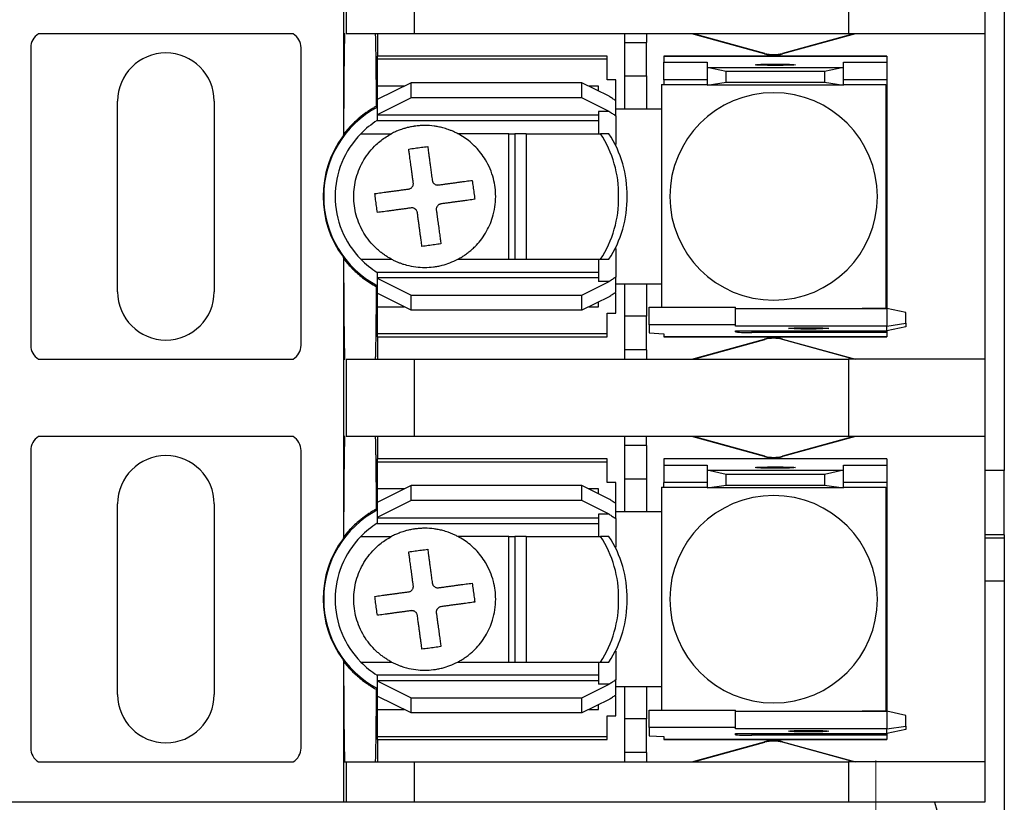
# Model space of a CAD drawing. Header units: millimetres. Extents: x 13 to 546, y 13 to 419.
# Tile 6 of 16: x 136 to 182, y 292 to 329. Entities that reach past the tile are written whole.
import ezdxf

# ---------------------------------------------------------------- set-up
doc = ezdxf.new("R2010")
doc.units = ezdxf.units.MM
doc.header["$LTSCALE"] = 2
doc.linetypes.add('SLD-Center', pattern=[19.05, 15.24, -1.27, 1.27, -1.27])

msp = doc.modelspace()

# ---------------------------------------------------------------- linework, layer by layer
for p, q in [((182.075, 333.042), (182.075, 307.542)), ((151.33, 331.463), (151.33, 327.861)), ((151.468, 331.463), (151.468, 327.861)), ((154.643, 327.861), (154.643, 331.463)), ((174.825, 331.463), (174.825, 327.861)), ((181.175, 331.463), (181.175, 327.861)), ((149, 327.861), (137.149, 327.861)), ((151.406, 327.861), (151.33, 327.861)), ((151.33, 327.861), (151.33, 323.124)), ((154.643, 327.861), (151.468, 327.861)), ((152.917, 327.861), (152.917, 326.82)), ((174.825, 327.861), (154.643, 327.861)), ((164.411, 327.861), (164.411, 327.45)), ((165.427, 327.861), (165.427, 327.45)), ((170.927, 326.927), (167.535, 327.861)), ((170.933, 326.948), (167.618, 327.861)), ((175.071, 327.861), (171.757, 326.948)), ((175.155, 327.861), (171.763, 326.927)), ((181.175, 327.861), (174.825, 327.861)), ((181.175, 327.861), (181.175, 312.723)), ((136.788, 327.213), (136.788, 313.37)), ((149.361, 313.37), (149.361, 327.213)), ((164.411, 327.45), (165.427, 327.45)), ((164.411, 327.45), (164.411, 325.897)), ((165.427, 325.897), (165.427, 327.45)), ((163.598, 326.82), (152.904, 326.82)), ((152.904, 326.82), (152.904, 326.688)), ((152.904, 326.688), (163.598, 326.688)), ((152.904, 326.688), (152.904, 325.423)), ((163.598, 326.688), (163.598, 326.82)), ((163.598, 325.717), (163.598, 326.688)), ((176.603, 326.82), (166.239, 326.82)), ((166.239, 326.82), (166.239, 326.819)), ((166.239, 326.819), (166.239, 326.536)), ((166.239, 326.819), (176.603, 326.819)), ((170.927, 326.927), (170.933, 326.948)), ((171.757, 326.948), (171.763, 326.927)), ((176.603, 326.819), (176.603, 326.536)), ((166.239, 326.536), (168.246, 326.536)), ((166.239, 325.724), (166.239, 326.536)), ((168.246, 326.536), (168.246, 326.291)), ((168.246, 326.291), (168.246, 325.478)), ((169.135, 326.103), (168.246, 326.291)), ((168.246, 326.291), (174.596, 326.291)), ((169.135, 325.604), (169.135, 326.103)), ((173.707, 326.103), (169.135, 326.103)), ((174.596, 326.291), (173.707, 326.103)), ((173.707, 326.103), (173.707, 325.604)), ((174.596, 326.291), (174.596, 326.536)), ((174.596, 326.536), (176.603, 326.536)), ((174.596, 325.478), (174.596, 326.291)), ((176.603, 326.536), (176.603, 325.724)), ((164.004, 325.717), (163.598, 325.717)), ((164.004, 324.746), (164.004, 325.717)), ((164.411, 325.897), (165.427, 325.897)), ((164.411, 325.897), (164.411, 324.356)), ((165.427, 325.897), (165.427, 324.356)), ((168.246, 325.724), (166.239, 325.724)), ((166.239, 325.724), (166.239, 325.501)), ((176.603, 325.724), (174.596, 325.724)), ((176.603, 325.724), (176.603, 324.864)), ((154.479, 325.585), (152.904, 324.798)), ((154.154, 325.423), (152.904, 325.423)), ((152.904, 325.423), (152.904, 324.798)), ((154.479, 324.881), (154.479, 325.585)), ((162.429, 325.585), (154.479, 325.585)), ((162.429, 324.881), (162.429, 325.585)), ((163.689, 324.955), (162.429, 325.585)), ((163.191, 325.423), (162.754, 325.423)), ((163.191, 325.204), (163.191, 325.423)), ((166.126, 325.501), (166.126, 324.293)), ((166.126, 325.501), (168.246, 325.501)), ((168.246, 325.478), (169.135, 325.604)), ((174.596, 325.478), (168.246, 325.478)), ((169.135, 325.604), (173.707, 325.604)), ((173.707, 325.604), (174.596, 325.478)), ((174.596, 325.501), (176.563, 325.501)), ((176.563, 325.501), (176.563, 315.083)), ((140.827, 315.86), (140.827, 324.724)), ((145.322, 324.724), (145.322, 315.86)), ((154.479, 324.881), (152.904, 324.094)), ((152.904, 324.798), (152.904, 324.094)), ((162.429, 324.881), (154.479, 324.881)), ((163.689, 324.251), (162.429, 324.881)), ((164.004, 324.049), (164.004, 324.746)), ((176.603, 324.864), (176.563, 324.864)), ((176.603, 324.864), (176.603, 315.72)), ((164.411, 324.356), (164.004, 324.356)), ((165.427, 324.356), (164.411, 324.356)), ((166.126, 324.356), (165.427, 324.356)), ((152.904, 324.094), (152.904, 324.068)), ((163.191, 324.068), (152.904, 324.068)), ((152.904, 324.068), (152.904, 323.823)), ((152.904, 323.823), (163.191, 323.823)), ((163.689, 324.251), (163.191, 324.251)), ((163.191, 324.251), (163.191, 323.213)), ((164.004, 324.049), (164.004, 322.71)), ((166.125, 324.242), (166.125, 316.342)), ((151.33, 323.124), (151.355, 323.199)), ((152.144, 323.213), (153.574, 323.213)), ((159.026, 323.213), (156.654, 323.213)), ((159.026, 317.371), (159.026, 323.213)), ((159.026, 323.213), (159.305, 323.213)), ((159.305, 323.213), (159.305, 317.371)), ((159.841, 323.213), (159.305, 323.213)), ((159.841, 323.213), (163.29, 323.213)), ((159.841, 323.213), (159.841, 317.371)), ((163.685, 323.213), (163.29, 323.213)), ((164.004, 317.874), (164.004, 316.535)), ((151.33, 317.46), (151.33, 312.723)), ((151.355, 317.385), (151.33, 317.46)), ((152.144, 317.371), (153.574, 317.371)), ((156.654, 317.371), (159.026, 317.371)), ((159.026, 317.371), (159.305, 317.371)), ((159.305, 317.371), (159.841, 317.371)), ((159.841, 317.371), (163.29, 317.371)), ((163.191, 317.371), (163.191, 316.333)), ((163.29, 317.371), (163.685, 317.371)), ((163.191, 316.761), (152.904, 316.761)), ((152.904, 316.761), (152.904, 316.516)), ((152.904, 316.516), (152.904, 316.49)), ((152.904, 316.516), (163.191, 316.516)), ((152.904, 316.49), (154.479, 315.703)), ((152.904, 316.49), (152.904, 315.786)), ((164.004, 315.837), (164.004, 316.535)), ((162.429, 315.703), (163.689, 316.333)), ((163.689, 316.333), (163.191, 316.333)), ((164.004, 316.228), (164.411, 316.228)), ((164.411, 316.228), (165.427, 316.228)), ((164.411, 316.228), (164.411, 314.72)), ((165.427, 316.228), (165.427, 314.72)), ((165.427, 316.228), (166.126, 316.228)), ((166.126, 316.29), (166.126, 315.137)), ((154.479, 314.999), (152.904, 315.786)), ((152.904, 315.786), (152.904, 315.161)), ((154.479, 315.703), (162.429, 315.703)), ((154.479, 314.999), (154.479, 315.703)), ((162.429, 314.999), (162.429, 315.703)), ((163.689, 315.629), (162.429, 314.999)), ((164.004, 314.867), (164.004, 315.81)), ((176.563, 315.72), (176.603, 315.72)), ((176.603, 315.72), (176.603, 315.077)), ((152.904, 315.161), (154.154, 315.161)), ((152.904, 315.161), (152.904, 313.896)), ((162.754, 315.161), (163.191, 315.161)), ((163.191, 315.161), (163.191, 315.38)), ((165.554, 315.137), (169.567, 315.137)), ((165.554, 314.324), (165.554, 315.137)), ((169.567, 314.324), (169.567, 315.137)), ((162.429, 314.999), (154.479, 314.999)), ((163.598, 314.867), (164.004, 314.867)), ((163.598, 313.896), (163.598, 314.867)), ((165.427, 314.72), (164.411, 314.72)), ((164.411, 314.72), (164.411, 313.154)), ((165.427, 313.154), (165.427, 314.72)), ((169.567, 315.077), (176.603, 315.077)), ((176.563, 315.083), (175.46, 315.083)), ((176.603, 315.077), (176.603, 314.264)), ((177.492, 314.889), (176.603, 315.077)), ((177.492, 314.39), (177.492, 314.889)), ((169.567, 314.324), (165.554, 314.324)), ((165.554, 314.324), (165.554, 313.943)), ((169.567, 314.264), (169.567, 314.324)), ((176.603, 314.264), (169.567, 314.264)), ((176.603, 314.264), (177.492, 314.39)), ((176.603, 314.043), (176.603, 314.264)), ((177.492, 314.231), (176.603, 314.043)), ((177.492, 314.39), (177.492, 314.231)), ((163.598, 313.896), (152.904, 313.896)), ((152.904, 313.896), (152.904, 313.764)), ((152.904, 313.764), (163.598, 313.764)), ((152.917, 313.764), (152.917, 312.723)), ((163.598, 313.764), (163.598, 313.896)), ((165.554, 313.943), (166.239, 313.902)), ((166.239, 313.902), (166.239, 313.765)), ((176.603, 313.765), (166.239, 313.765)), ((166.239, 313.765), (166.239, 313.764)), ((166.239, 313.764), (176.603, 313.764)), ((169.567, 314.043), (176.603, 314.043)), ((169.567, 313.99), (169.567, 314.043)), ((170.329, 314.043), (170.329, 313.963)), ((176.603, 313.963), (170.329, 313.963)), ((176.603, 314.043), (176.603, 313.963)), ((176.603, 313.963), (176.603, 313.765)), ((176.603, 313.764), (176.603, 313.765)), ((167.535, 312.723), (170.927, 313.657)), ((167.618, 312.723), (170.933, 313.635)), ((170.933, 313.635), (170.927, 313.657)), ((171.763, 313.657), (171.757, 313.635)), ((175.071, 312.723), (171.757, 313.635)), ((171.763, 313.657), (175.155, 312.723)), ((165.427, 313.154), (164.411, 313.154)), ((164.411, 313.154), (164.411, 312.723)), ((165.427, 313.154), (165.427, 312.723)), ((137.149, 312.723), (149, 312.723)), ((151.33, 312.723), (151.33, 309.121)), ((151.33, 312.723), (151.406, 312.723)), ((151.468, 312.723), (151.468, 309.121)), ((151.468, 312.723), (154.643, 312.723)), ((154.643, 309.121), (154.643, 312.723)), ((154.643, 312.723), (174.825, 312.723)), ((174.825, 312.723), (174.825, 309.121)), ((181.175, 312.723), (174.825, 312.723)), ((181.175, 312.723), (181.175, 309.121)), ((149, 309.121), (137.149, 309.121)), ((151.406, 309.121), (151.33, 309.121)), ((151.33, 309.121), (151.33, 304.384)), ((154.643, 309.121), (151.468, 309.121)), ((152.917, 309.121), (152.917, 308.08)), ((174.825, 309.121), (154.643, 309.121)), ((164.411, 309.121), (164.411, 308.71)), ((165.427, 308.71), (164.411, 308.71)), ((164.411, 308.71), (164.411, 307.157)), ((165.427, 308.71), (165.427, 309.121)), ((165.427, 308.71), (165.427, 307.157)), ((170.927, 308.187), (167.535, 309.121)), ((170.933, 308.208), (167.618, 309.121)), ((175.071, 309.121), (171.757, 308.208)), ((175.155, 309.121), (171.763, 308.187)), ((181.175, 309.121), (174.825, 309.121)), ((181.175, 309.121), (181.175, 293.983)), ((136.788, 308.473), (136.788, 294.63)), ((149.361, 294.63), (149.361, 308.473)), ((163.598, 308.08), (152.904, 308.08)), ((152.904, 308.08), (152.904, 307.948)), ((152.904, 307.948), (163.598, 307.948)), ((152.904, 307.948), (152.904, 306.683)), ((163.598, 307.948), (163.598, 308.08)), ((163.598, 306.977), (163.598, 307.948)), ((176.603, 308.08), (166.239, 308.08)), ((166.239, 308.08), (166.239, 308.079)), ((166.239, 308.079), (166.239, 307.796)), ((176.603, 308.079), (166.239, 308.079)), ((166.239, 307.796), (168.246, 307.796)), ((166.239, 307.796), (166.239, 306.984)), ((168.246, 307.796), (168.246, 307.551)), ((170.927, 308.187), (170.933, 308.208)), ((171.757, 308.208), (171.763, 308.187)), ((174.596, 307.551), (174.596, 307.796)), ((174.596, 307.796), (176.603, 307.796)), ((176.603, 308.079), (176.603, 308.08)), ((176.603, 308.079), (176.603, 307.796)), ((176.603, 307.796), (176.603, 306.984)), ((168.246, 307.551), (168.246, 306.738)), ((169.135, 307.363), (168.246, 307.551)), ((168.246, 307.551), (174.596, 307.551)), ((169.135, 306.864), (169.135, 307.363)), ((173.707, 307.363), (169.135, 307.363)), ((174.596, 307.551), (173.707, 307.363)), ((173.707, 307.363), (173.707, 306.864)), ((174.596, 306.738), (174.596, 307.551)), ((182.075, 307.542), (181.175, 307.542)), ((182.075, 304.542), (182.075, 307.542)), ((164.004, 306.977), (163.598, 306.977)), ((164.004, 306.006), (164.004, 306.977)), ((164.411, 307.157), (165.427, 307.157)), ((164.411, 307.157), (164.411, 305.616)), ((165.427, 307.157), (165.427, 305.616)), ((168.246, 306.984), (166.239, 306.984)), ((166.239, 306.761), (166.239, 306.984)), ((168.246, 306.738), (169.135, 306.864)), ((169.135, 306.864), (173.707, 306.864)), ((173.707, 306.864), (174.596, 306.738)), ((176.603, 306.984), (174.596, 306.984)), ((176.603, 306.984), (176.603, 306.124)), ((154.479, 306.845), (152.904, 306.058)), ((154.154, 306.683), (152.904, 306.683)), ((152.904, 306.683), (152.904, 306.058)), ((154.479, 306.141), (154.479, 306.845)), ((162.429, 306.845), (154.479, 306.845)), ((162.429, 306.141), (162.429, 306.845)), ((163.689, 306.215), (162.429, 306.845)), ((163.191, 306.683), (162.754, 306.683)), ((163.191, 306.464), (163.191, 306.683)), ((166.126, 306.761), (168.246, 306.761)), ((166.126, 306.761), (166.126, 305.553)), ((174.596, 306.738), (168.246, 306.738)), ((174.596, 306.761), (176.563, 306.761)), ((176.563, 306.761), (176.563, 296.343)), ((140.827, 297.12), (140.827, 305.984)), ((145.322, 305.984), (145.322, 297.12)), ((154.479, 306.141), (152.904, 305.354)), ((152.904, 306.058), (152.904, 305.354)), ((162.429, 306.141), (154.479, 306.141)), ((163.689, 305.511), (162.429, 306.141)), ((164.004, 305.309), (164.004, 306.006)), ((176.603, 306.124), (176.563, 306.124)), ((176.603, 306.124), (176.603, 296.98)), ((163.689, 305.511), (163.191, 305.511)), ((163.191, 305.511), (163.191, 304.473)), ((164.411, 305.616), (164.004, 305.616)), ((165.427, 305.616), (164.411, 305.616)), ((166.126, 305.616), (165.427, 305.616)), ((166.125, 305.502), (166.125, 297.602)), ((152.904, 305.354), (152.904, 305.328)), ((163.191, 305.328), (152.904, 305.328)), ((152.904, 305.328), (152.904, 305.083)), ((152.904, 305.083), (163.191, 305.083)), ((164.004, 305.309), (164.004, 303.97)), ((151.33, 304.384), (151.355, 304.459)), ((152.144, 304.473), (153.574, 304.473)), ((159.026, 304.473), (156.654, 304.473)), ((159.026, 298.631), (159.026, 304.473)), ((159.026, 304.473), (159.305, 304.473)), ((159.305, 304.473), (159.305, 298.631)), ((159.841, 304.473), (159.305, 304.473)), ((159.841, 304.473), (163.29, 304.473)), ((159.841, 304.473), (159.841, 298.631)), ((163.685, 304.473), (163.29, 304.473)), ((182.075, 304.542), (181.175, 304.542)), ((182.075, 304.392), (181.175, 304.392)), ((182.075, 304.542), (182.075, 304.392)), ((182.075, 304.392), (182.075, 302.392)), ((182.075, 302.392), (181.175, 302.392)), ((182.075, 302.392), (182.075, 280.792)), ((164.004, 299.134), (164.004, 297.795)), ((151.33, 298.72), (151.33, 293.983)), ((151.355, 298.645), (151.33, 298.72)), ((152.144, 298.631), (153.574, 298.631)), ((156.654, 298.631), (159.026, 298.631)), ((159.026, 298.631), (159.305, 298.631)), ((159.305, 298.631), (159.841, 298.631)), ((159.841, 298.631), (163.29, 298.631)), ((163.191, 298.631), (163.191, 297.593)), ((163.29, 298.631), (163.685, 298.631)), ((163.191, 298.021), (152.904, 298.021)), ((152.904, 298.021), (152.904, 297.776)), ((152.904, 297.776), (152.904, 297.75)), ((152.904, 297.776), (163.191, 297.776)), ((152.904, 297.75), (154.479, 296.963)), ((152.904, 297.75), (152.904, 297.046)), ((164.004, 297.097), (164.004, 297.795)), ((162.429, 296.963), (163.689, 297.593)), ((163.689, 297.593), (163.191, 297.593)), ((164.004, 297.488), (164.411, 297.488)), ((164.411, 297.488), (165.427, 297.488)), ((164.411, 297.488), (164.411, 295.98)), ((165.427, 297.488), (165.427, 295.98)), ((165.427, 297.488), (166.126, 297.488)), ((166.126, 297.55), (166.126, 296.397)), ((154.479, 296.259), (152.904, 297.046)), ((152.904, 297.046), (152.904, 296.421)), ((154.479, 296.963), (162.429, 296.963)), ((154.479, 296.259), (154.479, 296.963)), ((162.429, 296.259), (162.429, 296.963)), ((163.689, 296.889), (162.429, 296.259)), ((164.004, 296.127), (164.004, 297.07)), ((176.563, 296.98), (176.603, 296.98)), ((176.603, 296.98), (176.603, 296.337)), ((152.904, 296.421), (154.154, 296.421)), ((152.904, 296.421), (152.904, 295.156)), ((162.754, 296.421), (163.191, 296.421)), ((163.191, 296.421), (163.191, 296.64)), ((165.554, 296.397), (169.567, 296.397)), ((165.554, 295.584), (165.554, 296.397)), ((169.567, 295.584), (169.567, 296.397)), ((169.567, 296.337), (176.603, 296.337)), ((176.563, 296.343), (175.46, 296.343)), ((176.603, 296.337), (176.603, 295.524)), ((177.492, 296.149), (176.603, 296.337)), ((162.429, 296.259), (154.479, 296.259)), ((163.598, 296.127), (164.004, 296.127)), ((163.598, 295.156), (163.598, 296.127)), ((165.427, 295.98), (164.411, 295.98)), ((164.411, 295.98), (164.411, 294.414)), ((165.427, 294.414), (165.427, 295.98)), ((177.492, 295.65), (177.492, 296.149)), ((169.567, 295.584), (165.554, 295.584)), ((165.554, 295.584), (165.554, 295.203)), ((169.567, 295.524), (169.567, 295.584)), ((176.603, 295.524), (169.567, 295.524)), ((176.603, 295.524), (177.492, 295.65)), ((176.603, 295.303), (176.603, 295.524)), ((177.492, 295.491), (176.603, 295.303)), ((177.492, 295.65), (177.492, 295.491)), ((163.598, 295.156), (152.904, 295.156)), ((152.904, 295.156), (152.904, 295.024)), ((152.904, 295.024), (163.598, 295.024)), ((152.917, 295.024), (152.917, 293.983)), ((163.598, 295.024), (163.598, 295.156)), ((165.554, 295.203), (166.239, 295.162)), ((166.239, 295.162), (166.239, 295.025)), ((176.603, 295.025), (166.239, 295.025)), ((166.239, 295.025), (166.239, 295.024)), ((166.239, 295.024), (176.603, 295.024)), ((169.567, 295.303), (176.603, 295.303)), ((169.567, 295.25), (169.567, 295.303)), ((170.329, 295.303), (170.329, 295.223)), ((176.603, 295.223), (170.329, 295.223)), ((176.603, 295.303), (176.603, 295.223)), ((176.603, 295.223), (176.603, 295.025)), ((176.603, 295.024), (176.603, 295.025)), ((167.535, 293.983), (170.927, 294.917)), ((167.618, 293.983), (170.933, 294.895)), ((170.933, 294.895), (170.927, 294.917)), ((171.763, 294.917), (171.757, 294.895)), ((175.071, 293.983), (171.757, 294.895)), ((171.763, 294.917), (175.155, 293.983)), ((165.427, 294.414), (164.411, 294.414)), ((164.411, 294.414), (164.411, 293.983)), ((165.427, 294.414), (165.427, 293.983)), ((137.149, 293.983), (149, 293.983)), ((151.33, 293.983), (151.33, 292.103)), ((151.33, 293.983), (151.406, 293.983)), ((151.406, 293.983), (151.468, 293.983)), ((151.468, 293.983), (151.468, 292.103)), ((151.468, 293.983), (154.643, 293.983)), ((154.643, 292.103), (154.643, 293.983)), ((154.643, 293.983), (174.825, 293.983)), ((174.825, 293.983), (174.825, 292.103)), ((181.175, 293.983), (174.825, 293.983)), ((181.175, 293.983), (181.175, 292.103)), ((151.33, 292.103), (134.82, 292.103)), ((151.468, 292.103), (151.33, 292.103)), ((154.643, 292.103), (151.468, 292.103)), ((174.825, 292.103), (154.643, 292.103)), ((181.175, 292.103), (174.825, 292.103))]:
    msp.add_line(p, q)
at = {"color": 7, "linetype": 'SLD-Center', "lineweight": 18}
msp.add_line((176.095, 294.042), (176.095, 283.042), dxfattribs=at)
at = {"flags": 128}
for points in [[(171.421, 326.384), (171.061, 326.387), (170.756, 326.394), (170.553, 326.405), (170.481, 326.417), (170.553, 326.43), (170.756, 326.44), (171.061, 326.448), (171.421, 326.45)], [(171.421, 326.45), (171.781, 326.448), (172.086, 326.44), (172.289, 326.43), (172.361, 326.417), (172.289, 326.405), (172.086, 326.394), (171.781, 326.387), (171.421, 326.384)], [(172.97, 314.121), (172.611, 314.123), (172.306, 314.13), (172.102, 314.141), (172.031, 314.154), (172.102, 314.166), (172.306, 314.177), (172.611, 314.184), (172.97, 314.186)], [(172.97, 314.186), (173.33, 314.184), (173.635, 314.177), (173.839, 314.166), (173.91, 314.154), (173.839, 314.141), (173.635, 314.13), (173.33, 314.123), (172.97, 314.121)], [(171.421, 307.644), (171.061, 307.647), (170.756, 307.654), (170.553, 307.665), (170.481, 307.677), (170.553, 307.69), (170.756, 307.7), (171.061, 307.708), (171.421, 307.71)], [(171.421, 307.71), (171.781, 307.708), (172.086, 307.7), (172.289, 307.69), (172.361, 307.677), (172.289, 307.665), (172.086, 307.654), (171.781, 307.647), (171.421, 307.644)], [(172.97, 295.381), (172.611, 295.383), (172.306, 295.39), (172.102, 295.401), (172.031, 295.414), (172.102, 295.426), (172.306, 295.437), (172.611, 295.444), (172.97, 295.446)], [(172.97, 295.446), (173.33, 295.444), (173.635, 295.437), (173.839, 295.426), (173.91, 295.414), (173.839, 295.401), (173.635, 295.39), (173.33, 295.383), (172.97, 295.381)], [(178.831, 292.103), (178.931, 291.745), (178.995, 291.142)]]:
    msp.add_lwpolyline(points, dxfattribs=at)
for centre, radius, start, end in [((137.55, 327.213), 0.762, 121.7883, 180), ((148.599, 327.213), 0.762, 0, 58.2117), ((143.075, 324.724), 2.248, 0, 180), ((171.345, 328.445), 1.575, 254.6031, 285.3969), ((171.345, 328.445), 1.553, 254.6031, 285.3969), ((171.345, 320.292), 4.826, 90, 270), ((171.345, 320.292), 4.826, 270, 90), ((155.114, 320.292), 4.699, 117.8765, 242.1235), ((167.395, 324.242), 1.27, 177.6607, 180), ((155.114, 320.292), 4.166, 122.0384, 135.4751), ((155.114, 320.292), 4.727, 143.1955, 216.8045), ((155.114, 320.292), 4.166, 135.4751, 180), ((158.969, 320.379), 5.167, 359.0311, 33.2566), ((159.364, 320.379), 5.167, 359.0311, 33.2566), ((155.114, 320.292), 4.166, 180, 224.5249), ((158.969, 320.205), 5.167, 326.7434, 0.9689), ((159.364, 320.205), 5.167, 326.7434, 0.9689), ((155.114, 320.292), 4.166, 224.5249, 237.9616), ((167.395, 316.342), 1.27, 180, 182.3393), ((143.075, 315.86), 2.248, 180, 0), ((175.294, 316.342), 1.27, 274.8288, 277.4765), ((170.139, 319.442), 5.482, 264.0133, 271.9891), ((137.55, 313.37), 0.762, 180, 238.2117), ((148.599, 313.37), 0.762, 301.7883, 0), ((171.345, 312.139), 1.575, 90, 105.3969), ((171.345, 312.139), 1.553, 90, 105.3969), ((171.345, 312.139), 1.575, 74.6031, 90), ((171.345, 312.139), 1.553, 74.6031, 90), ((137.55, 308.473), 0.762, 121.7883, 180), ((148.599, 308.473), 0.762, 0, 58.2117), ((143.075, 305.984), 2.248, 0, 180), ((171.345, 309.705), 1.575, 254.6031, 285.3969), ((171.345, 309.705), 1.553, 254.6031, 285.3969), ((171.345, 301.552), 4.826, 90, 270), ((171.345, 301.552), 4.826, 270, 90), ((155.114, 301.552), 4.699, 117.8765, 242.1235), ((167.395, 305.502), 1.27, 177.6607, 180), ((155.114, 301.552), 4.166, 122.0384, 135.4751), ((155.114, 301.552), 4.727, 143.1955, 216.8045), ((155.114, 301.552), 4.166, 135.4751, 180), ((158.969, 301.639), 5.167, 359.0311, 33.2566), ((159.364, 301.639), 5.167, 359.0311, 33.2566), ((155.114, 301.552), 4.166, 180, 224.5249), ((158.969, 301.465), 5.167, 326.7434, 0.9689), ((159.364, 301.465), 5.167, 326.7434, 0.9689), ((155.114, 301.552), 4.166, 224.5249, 237.9616), ((167.395, 297.602), 1.27, 180, 182.3393), ((143.075, 297.12), 2.248, 180, 0), ((175.294, 297.602), 1.27, 274.8288, 277.4765), ((170.139, 300.702), 5.482, 264.0133, 271.9891), ((171.345, 293.399), 1.575, 90, 105.3969), ((171.345, 293.399), 1.553, 90, 105.3969), ((171.345, 293.399), 1.575, 74.6031, 90), ((171.345, 293.399), 1.553, 74.6031, 90), ((137.55, 294.63), 0.762, 180, 238.2117), ((148.599, 294.63), 0.762, 301.7883, 0)]:
    msp.add_arc(centre, radius, start, end)
for points, knots in [([(151.355, 323.199), (151.355, 323.283), (151.356, 323.449), (151.357, 323.693), (151.358, 323.933), (151.359, 324.167), (151.36, 324.397), (151.362, 324.623), (151.364, 325.036), (151.368, 325.608), (151.375, 326.275), (151.382, 326.847), (151.388, 327.234), (151.393, 327.486), (151.397, 327.643), (151.402, 327.772), (151.404, 327.831), (151.406, 327.861)], [0, 0, 0, 0, 0.0349468, 0.0697671, 0.104504, 0.1392004, 0.1738997, 0.2086451, 0.2434798, 0.3700635, 0.4960623, 0.6235933, 0.7506562, 0.8141554, 0.8780999, 0.9395213, 1, 1, 1, 1]), ([(152.813, 327.861), (152.814, 327.843), (152.816, 327.809), (152.818, 327.746), (152.82, 327.676), (152.822, 327.597), (152.824, 327.511), (152.826, 327.418), (152.828, 327.319), (152.83, 327.214), (152.832, 327.104), (152.834, 326.99), (152.836, 326.871), (152.838, 326.748), (152.839, 326.623), (152.841, 326.494), (152.842, 326.363), (152.844, 326.23), (152.845, 326.096), (152.847, 325.96), (152.848, 325.824), (152.849, 325.687), (152.85, 325.55), (152.852, 325.413), (152.853, 325.276), (152.854, 325.141), (152.855, 325.006), (152.856, 324.873), (152.856, 324.741), (152.857, 324.611), (152.858, 324.524), (152.858, 324.481)], [0, 0, 0, 0, 0.044579, 0.0884368, 0.1315735, 0.1739891, 0.2156836, 0.2566568, 0.296909, 0.33644, 0.3752498, 0.4133385, 0.450706, 0.4873524, 0.5232776, 0.5584816, 0.5929644, 0.6267261, 0.6597666, 0.6920859, 0.723684, 0.754561, 0.7847168, 0.8141513, 0.8428647, 0.8708569, 0.8981279, 0.9246778, 0.9505064, 0.9756138, 1, 1, 1, 1]), ([(164.004, 324.746), (163.952, 324.78), (163.846, 324.848), (163.742, 324.92), (163.689, 324.955)], [0, 0, 0, 0, 0.500669, 1, 1, 1, 1]), ([(152.858, 324.481), (152.8, 324.449), (152.683, 324.384), (152.514, 324.277), (152.348, 324.163), (152.186, 324.041), (151.997, 323.885), (151.786, 323.692), (151.56, 323.456), (151.424, 323.285), (151.355, 323.199)], [0, 0, 0, 0, 0.099539, 0.199808, 0.300969, 0.403179, 0.506593, 0.670843, 0.835112, 1, 1, 1, 1]), ([(163.689, 324.251), (163.742, 324.217), (163.846, 324.148), (163.952, 324.082), (164.004, 324.049)], [0, 0, 0, 0, 0.499491, 1, 1, 1, 1]), ([(156.654, 323.213), (156.602, 323.239), (156.502, 323.29), (156.353, 323.354), (156.213, 323.407), (156.084, 323.449), (155.928, 323.494), (155.753, 323.534), (155.472, 323.58), (155.193, 323.599), (154.944, 323.591), (154.809, 323.58), (154.724, 323.571), (154.657, 323.562), (154.589, 323.552), (154.472, 323.532), (154.317, 323.498), (154.123, 323.444), (153.942, 323.381), (153.751, 323.302), (153.637, 323.245), (153.574, 323.213)], [0, 0, 0, 0, 0.054635, 0.105228, 0.151787, 0.194315, 0.232815, 0.303329, 0.362078, 0.499963, 0.563543, 0.595372, 0.627232, 0.643175, 0.659127, 0.691061, 0.755061, 0.806923, 0.880362, 0.934391, 1, 1, 1, 1]), ([(153.574, 317.371), (153.523, 317.399), (153.42, 317.455), (153.272, 317.55), (153.129, 317.652), (152.991, 317.761), (152.789, 317.94), (152.541, 318.206), (152.278, 318.58), (152.069, 318.988), (151.872, 319.552), (151.773, 320.292), (151.872, 321.031), (152.069, 321.596), (152.278, 322.003), (152.54, 322.378), (152.815, 322.672), (153.08, 322.898), (153.318, 323.07), (153.489, 323.165), (153.574, 323.213)], [0, 0, 0, 0, 0.024593, 0.049098, 0.073585, 0.098125, 0.122785, 0.186376, 0.250181, 0.313767, 0.377576, 0.500012, 0.622447, 0.686038, 0.749843, 0.813429, 0.877238, 0.918163, 0.958975, 1, 1, 1, 1]), ([(156.654, 317.371), (156.706, 317.4), (156.814, 317.459), (156.974, 317.562), (157.136, 317.679), (157.3, 317.814), (157.496, 317.998), (157.72, 318.251), (158.024, 318.69), (158.326, 319.367), (158.458, 320.244), (158.34, 321.168), (158.056, 321.844), (157.735, 322.312), (157.493, 322.592), (157.229, 322.836), (156.951, 323.045), (156.752, 323.158), (156.654, 323.213)], [0, 0, 0, 0, 0.025086, 0.051567, 0.079533, 0.109042, 0.140128, 0.192377, 0.250354, 0.363252, 0.500005, 0.616736, 0.749673, 0.802746, 0.854293, 0.904336, 0.952898, 1, 1, 1, 1]), ([(154.371, 322.498), (154.42, 322.505), (154.517, 322.518), (154.664, 322.538), (154.811, 322.558), (154.959, 322.578), (155.106, 322.598), (155.203, 322.611), (155.252, 322.618)], [0, 0, 0, 0, 0.167136, 0.333688, 0.499952, 0.666228, 0.832811, 1, 1, 1, 1]), ([(154.585, 320.925), (154.576, 320.986), (154.56, 321.106), (154.536, 321.279), (154.514, 321.442), (154.493, 321.596), (154.473, 321.74), (154.455, 321.875), (154.438, 322), (154.422, 322.117), (154.408, 322.224), (154.395, 322.323), (154.382, 322.414), (154.375, 322.471), (154.371, 322.498)], [0, 0, 0, 0, 0.1046326, 0.2053833, 0.3022563, 0.3952551, 0.4843821, 0.5696393, 0.6510282, 0.7285501, 0.8022063, 0.8719984, 0.9379285, 1, 1, 1, 1]), ([(155.252, 322.618), (155.258, 322.576), (155.27, 322.488), (155.29, 322.342), (155.312, 322.178), (155.337, 321.993), (155.365, 321.787), (155.396, 321.56), (155.429, 321.311), (155.453, 321.135), (155.465, 321.045)], [0, 0, 0, 0, 0.094581, 0.19784, 0.309786, 0.430423, 0.559757, 0.697791, 0.844535, 1, 1, 1, 1]), ([(152.794, 320.425), (152.841, 320.432), (152.933, 320.444), (153.08, 320.464), (153.231, 320.485), (153.386, 320.506), (153.545, 320.527), (153.706, 320.549), (153.869, 320.571), (154.033, 320.594), (154.199, 320.616), (154.311, 320.632), (154.367, 320.639)], [0, 0, 0, 0, 0.104749, 0.208367, 0.310881, 0.412318, 0.512707, 0.612078, 0.71046, 0.807886, 0.904389, 1, 1, 1, 1]), ([(154.367, 320.639), (154.384, 320.642), (154.416, 320.648), (154.462, 320.669), (154.503, 320.698), (154.524, 320.724), (154.535, 320.737)], [0, 0, 0, 0, 0.257412, 0.503214, 0.747339, 1, 1, 1, 1]), ([(154.535, 320.737), (154.544, 320.75), (154.562, 320.777), (154.579, 320.824), (154.589, 320.874), (154.586, 320.908), (154.585, 320.925)], [0, 0, 0, 0, 0.241987, 0.484237, 0.741934, 1, 1, 1, 1]), ([(155.465, 321.045), (155.469, 321.028), (155.475, 320.995), (155.497, 320.949), (155.526, 320.908), (155.551, 320.887), (155.563, 320.877)], [0, 0, 0, 0, 0.257894, 0.515505, 0.757827, 1, 1, 1, 1]), ([(155.563, 320.877), (155.577, 320.867), (155.605, 320.848), (155.652, 320.831), (155.701, 320.823), (155.734, 320.826), (155.751, 320.827)], [0, 0, 0, 0, 0.252596, 0.496698, 0.742523, 1, 1, 1, 1]), ([(155.751, 320.827), (155.807, 320.835), (155.919, 320.85), (156.085, 320.872), (156.25, 320.895), (156.413, 320.917), (156.574, 320.939), (156.732, 320.96), (156.887, 320.981), (157.038, 321.002), (157.185, 321.022), (157.278, 321.034), (157.324, 321.041)], [0, 0, 0, 0, 0.095565, 0.192032, 0.289432, 0.387799, 0.487164, 0.587558, 0.689011, 0.79155, 0.895205, 1, 1, 1, 1]), ([(157.324, 321.041), (157.331, 320.993), (157.344, 320.897), (157.363, 320.752), (157.383, 320.605), (157.403, 320.457), (157.424, 320.308), (157.437, 320.209), (157.444, 320.16)], [0, 0, 0, 0, 0.163609, 0.328093, 0.493699, 0.660695, 0.829365, 1, 1, 1, 1]), ([(152.914, 319.545), (152.907, 319.595), (152.893, 319.695), (152.873, 319.845), (152.853, 319.993), (152.833, 320.14), (152.813, 320.284), (152.8, 320.378), (152.794, 320.425)], [0, 0, 0, 0, 0.1727458, 0.3426934, 0.510122, 0.6753078, 0.8385168, 1, 1, 1, 1]), ([(157.444, 320.16), (157.398, 320.153), (157.305, 320.141), (157.159, 320.121), (157.009, 320.1), (156.854, 320.079), (156.696, 320.058), (156.535, 320.036), (156.371, 320.014), (156.206, 319.992), (156.039, 319.969), (155.927, 319.954), (155.871, 319.946)], [0, 0, 0, 0, 0.104234, 0.207504, 0.309816, 0.411178, 0.511599, 0.611089, 0.709662, 0.807328, 0.904103, 1, 1, 1, 1]), ([(154.487, 319.758), (154.431, 319.751), (154.318, 319.735), (154.152, 319.713), (153.987, 319.69), (153.823, 319.668), (153.662, 319.646), (153.504, 319.625), (153.349, 319.604), (153.199, 319.583), (153.052, 319.563), (152.96, 319.551), (152.914, 319.545)], [0, 0, 0, 0, 0.09594, 0.192747, 0.290438, 0.389024, 0.48852, 0.588936, 0.690283, 0.792571, 0.895808, 1, 1, 1, 1]), ([(154.675, 319.709), (154.661, 319.718), (154.634, 319.736), (154.587, 319.753), (154.538, 319.762), (154.504, 319.76), (154.487, 319.758)], [0, 0, 0, 0, 0.241807, 0.484528, 0.741313, 1, 1, 1, 1]), ([(154.773, 319.541), (154.769, 319.557), (154.763, 319.591), (154.741, 319.636), (154.712, 319.677), (154.687, 319.698), (154.675, 319.709)], [0, 0, 0, 0, 0.258854, 0.515761, 0.75842, 1, 1, 1, 1]), ([(155.703, 319.848), (155.695, 319.837), (155.679, 319.814), (155.663, 319.776), (155.653, 319.736), (155.652, 319.708), (155.651, 319.694)], [0, 0, 0, 0, 0.251864, 0.497606, 0.744566, 1, 1, 1, 1]), ([(155.871, 319.946), (155.854, 319.943), (155.821, 319.936), (155.775, 319.914), (155.735, 319.885), (155.713, 319.861), (155.703, 319.848)], [0, 0, 0, 0, 0.258819, 0.515795, 0.758326, 1, 1, 1, 1]), ([(154.986, 317.968), (154.98, 318.012), (154.968, 318.102), (154.948, 318.247), (154.927, 318.402), (154.905, 318.567), (154.881, 318.743), (154.856, 318.928), (154.829, 319.124), (154.801, 319.328), (154.782, 319.469), (154.773, 319.541)], [0, 0, 0, 0, 0.099668, 0.202185, 0.307554, 0.41578, 0.526869, 0.640828, 0.757664, 0.877385, 1, 1, 1, 1]), ([(155.653, 319.66), (155.661, 319.602), (155.677, 319.486), (155.7, 319.316), (155.722, 319.153), (155.743, 318.996), (155.764, 318.845), (155.783, 318.702), (155.802, 318.565), (155.82, 318.435), (155.836, 318.312), (155.852, 318.196), (155.862, 318.123), (155.867, 318.087)], [0, 0, 0, 0, 0.100543, 0.199146, 0.295814, 0.390552, 0.483364, 0.574254, 0.663226, 0.750284, 0.835431, 0.918669, 1, 1, 1, 1]), ([(155.867, 318.087), (155.818, 318.081), (155.721, 318.067), (155.574, 318.047), (155.427, 318.027), (155.279, 318.007), (155.132, 317.987), (155.035, 317.974), (154.986, 317.968)], [0, 0, 0, 0, 0.166634, 0.333317, 0.500021, 0.666721, 0.83339, 1, 1, 1, 1]), ([(151.406, 312.723), (151.405, 312.74), (151.403, 312.773), (151.401, 312.835), (151.399, 312.907), (151.396, 312.988), (151.394, 313.079), (151.392, 313.179), (151.388, 313.383), (151.382, 313.736), (151.375, 314.308), (151.368, 314.976), (151.364, 315.599), (151.361, 316.127), (151.359, 316.531), (151.357, 316.95), (151.356, 317.239), (151.355, 317.385)], [0, 0, 0, 0, 0.035607, 0.071142, 0.106654, 0.142188, 0.177791, 0.213511, 0.249392, 0.376425, 0.503955, 0.629881, 0.756563, 0.817391, 0.878085, 0.938877, 1, 1, 1, 1]), ([(151.355, 317.385), (151.396, 317.333), (151.477, 317.23), (151.607, 317.082), (151.742, 316.94), (151.882, 316.803), (152.064, 316.641), (152.291, 316.46), (152.567, 316.268), (152.762, 316.158), (152.858, 316.103)], [0, 0, 0, 0, 0.099024, 0.197753, 0.296316, 0.394844, 0.493467, 0.665086, 0.833687, 1, 1, 1, 1]), ([(153.574, 317.371), (153.622, 317.347), (153.717, 317.299), (153.859, 317.237), (153.998, 317.183), (154.134, 317.138), (154.366, 317.071), (154.692, 317.008), (155.113, 316.981), (155.454, 317.003), (155.723, 317.044), (155.98, 317.101), (156.297, 317.198), (156.533, 317.312), (156.654, 317.371)], [0, 0, 0, 0, 0.0504718, 0.0989497, 0.1454702, 0.1900862, 0.2328716, 0.3714316, 0.5000213, 0.627253, 0.6909888, 0.7551046, 0.8738262, 1, 1, 1, 1]), ([(164.004, 316.535), (163.952, 316.502), (163.847, 316.436), (163.742, 316.367), (163.689, 316.333)], [0, 0, 0, 0, 0.49983, 1, 1, 1, 1]), ([(152.858, 316.103), (152.858, 316.024), (152.857, 315.866), (152.855, 315.634), (152.854, 315.404), (152.852, 315.177), (152.85, 314.954), (152.848, 314.735), (152.846, 314.522), (152.844, 314.315), (152.842, 314.115), (152.839, 313.923), (152.837, 313.741), (152.834, 313.568), (152.832, 313.406), (152.829, 313.256), (152.826, 313.119), (152.823, 312.995), (152.82, 312.887), (152.817, 312.794), (152.814, 312.747), (152.813, 312.723)], [0, 0, 0, 0, 0.044766, 0.090407, 0.136921, 0.184309, 0.232571, 0.281707, 0.331717, 0.382601, 0.434358, 0.48699, 0.540496, 0.594875, 0.650128, 0.706256, 0.763257, 0.821132, 0.879881, 0.939503, 1, 1, 1, 1]), ([(163.689, 315.629), (163.742, 315.664), (163.846, 315.736), (163.952, 315.804), (164.004, 315.837)], [0, 0, 0, 0, 0.4993314, 1, 1, 1, 1]), ([(151.355, 304.459), (151.355, 304.543), (151.356, 304.709), (151.357, 304.953), (151.358, 305.193), (151.359, 305.427), (151.36, 305.657), (151.362, 305.883), (151.364, 306.296), (151.368, 306.868), (151.375, 307.535), (151.382, 308.107), (151.388, 308.494), (151.393, 308.746), (151.397, 308.903), (151.402, 309.032), (151.404, 309.091), (151.406, 309.121)], [0, 0, 0, 0, 0.034947, 0.069767, 0.104504, 0.1392, 0.1739, 0.208645, 0.24348, 0.370064, 0.496062, 0.623593, 0.750656, 0.814155, 0.8781, 0.939521, 1, 1, 1, 1]), ([(152.813, 309.121), (152.814, 309.103), (152.816, 309.069), (152.818, 309.006), (152.82, 308.936), (152.822, 308.857), (152.824, 308.771), (152.826, 308.678), (152.828, 308.579), (152.83, 308.474), (152.832, 308.364), (152.834, 308.25), (152.836, 308.131), (152.838, 308.008), (152.839, 307.883), (152.841, 307.754), (152.842, 307.623), (152.844, 307.49), (152.845, 307.356), (152.847, 307.22), (152.848, 307.084), (152.849, 306.947), (152.85, 306.81), (152.852, 306.673), (152.853, 306.536), (152.854, 306.401), (152.855, 306.266), (152.856, 306.133), (152.856, 306.001), (152.857, 305.871), (152.858, 305.784), (152.858, 305.741)], [0, 0, 0, 0, 0.044579, 0.088437, 0.131574, 0.173989, 0.215684, 0.256657, 0.296909, 0.33644, 0.37525, 0.413338, 0.450706, 0.487352, 0.523278, 0.558482, 0.592964, 0.626726, 0.659767, 0.692086, 0.723684, 0.754561, 0.784717, 0.814151, 0.842865, 0.870857, 0.898128, 0.924678, 0.950506, 0.975614, 1, 1, 1, 1]), ([(164.004, 306.006), (163.952, 306.04), (163.846, 306.108), (163.742, 306.18), (163.689, 306.215)], [0, 0, 0, 0, 0.500669, 1, 1, 1, 1]), ([(152.858, 305.741), (152.8, 305.709), (152.683, 305.644), (152.514, 305.537), (152.348, 305.423), (152.186, 305.301), (151.997, 305.145), (151.786, 304.952), (151.56, 304.716), (151.424, 304.545), (151.355, 304.459)], [0, 0, 0, 0, 0.099539, 0.199808, 0.300969, 0.403179, 0.506593, 0.670843, 0.835112, 1, 1, 1, 1]), ([(163.689, 305.511), (163.742, 305.477), (163.846, 305.408), (163.952, 305.342), (164.004, 305.309)], [0, 0, 0, 0, 0.499491, 1, 1, 1, 1]), ([(156.654, 304.473), (156.602, 304.499), (156.502, 304.55), (156.353, 304.614), (156.213, 304.667), (156.084, 304.709), (155.928, 304.754), (155.753, 304.794), (155.472, 304.84), (155.193, 304.859), (154.944, 304.851), (154.809, 304.84), (154.724, 304.831), (154.657, 304.822), (154.589, 304.812), (154.472, 304.792), (154.317, 304.758), (154.123, 304.704), (153.942, 304.641), (153.751, 304.562), (153.637, 304.505), (153.574, 304.473)], [0, 0, 0, 0, 0.054635, 0.105228, 0.151787, 0.194315, 0.232815, 0.303329, 0.362078, 0.499963, 0.563543, 0.595372, 0.627232, 0.643175, 0.659127, 0.691061, 0.755061, 0.806923, 0.880362, 0.934391, 1, 1, 1, 1]), ([(153.574, 298.631), (153.523, 298.659), (153.42, 298.715), (153.272, 298.81), (153.129, 298.912), (152.991, 299.021), (152.789, 299.2), (152.541, 299.466), (152.278, 299.84), (152.069, 300.248), (151.872, 300.812), (151.773, 301.552), (151.872, 302.291), (152.069, 302.856), (152.278, 303.263), (152.54, 303.638), (152.815, 303.932), (153.08, 304.158), (153.318, 304.33), (153.489, 304.425), (153.574, 304.473)], [0, 0, 0, 0, 0.024593, 0.049098, 0.073585, 0.098125, 0.122785, 0.186376, 0.250181, 0.313767, 0.377576, 0.500012, 0.622447, 0.686038, 0.749843, 0.813429, 0.877238, 0.918163, 0.958975, 1, 1, 1, 1]), ([(156.654, 298.631), (156.706, 298.66), (156.814, 298.719), (156.974, 298.822), (157.136, 298.939), (157.3, 299.074), (157.496, 299.258), (157.72, 299.511), (158.024, 299.95), (158.326, 300.627), (158.458, 301.504), (158.34, 302.428), (158.056, 303.104), (157.735, 303.572), (157.493, 303.852), (157.229, 304.096), (156.951, 304.305), (156.752, 304.418), (156.654, 304.473)], [0, 0, 0, 0, 0.025086, 0.051567, 0.079533, 0.109042, 0.140128, 0.192377, 0.250354, 0.363252, 0.500005, 0.616736, 0.749673, 0.802746, 0.854293, 0.904336, 0.952898, 1, 1, 1, 1]), ([(154.371, 303.758), (154.42, 303.765), (154.517, 303.778), (154.664, 303.798), (154.811, 303.818), (154.959, 303.838), (155.106, 303.858), (155.203, 303.871), (155.252, 303.878)], [0, 0, 0, 0, 0.167136, 0.333688, 0.499952, 0.666228, 0.832811, 1, 1, 1, 1]), ([(154.585, 302.185), (154.576, 302.246), (154.56, 302.366), (154.536, 302.539), (154.514, 302.702), (154.493, 302.856), (154.473, 303), (154.455, 303.135), (154.438, 303.26), (154.422, 303.377), (154.408, 303.484), (154.395, 303.583), (154.382, 303.674), (154.375, 303.731), (154.371, 303.758)], [0, 0, 0, 0, 0.1046326, 0.2053833, 0.3022563, 0.3952551, 0.4843821, 0.5696393, 0.6510282, 0.7285501, 0.8022063, 0.8719984, 0.9379285, 1, 1, 1, 1]), ([(155.252, 303.878), (155.258, 303.836), (155.27, 303.748), (155.29, 303.602), (155.312, 303.438), (155.337, 303.253), (155.365, 303.047), (155.396, 302.82), (155.429, 302.571), (155.453, 302.395), (155.465, 302.305)], [0, 0, 0, 0, 0.094581, 0.19784, 0.309786, 0.430423, 0.559757, 0.697791, 0.844535, 1, 1, 1, 1]), ([(155.465, 302.305), (155.469, 302.288), (155.475, 302.255), (155.497, 302.209), (155.526, 302.168), (155.551, 302.147), (155.563, 302.137)], [0, 0, 0, 0, 0.257894, 0.515505, 0.757827, 1, 1, 1, 1]), ([(155.751, 302.087), (155.807, 302.095), (155.919, 302.11), (156.085, 302.132), (156.25, 302.155), (156.413, 302.177), (156.574, 302.199), (156.732, 302.22), (156.887, 302.241), (157.038, 302.262), (157.185, 302.282), (157.278, 302.294), (157.324, 302.301)], [0, 0, 0, 0, 0.095565, 0.192032, 0.289432, 0.387799, 0.487164, 0.587558, 0.689011, 0.79155, 0.895205, 1, 1, 1, 1]), ([(157.324, 302.301), (157.331, 302.253), (157.344, 302.157), (157.363, 302.012), (157.383, 301.865), (157.403, 301.717), (157.424, 301.568), (157.437, 301.469), (157.444, 301.42)], [0, 0, 0, 0, 0.1636087, 0.3280926, 0.4936987, 0.6606953, 0.8293654, 1, 1, 1, 1]), ([(152.794, 301.685), (152.841, 301.692), (152.933, 301.704), (153.08, 301.724), (153.231, 301.745), (153.386, 301.766), (153.545, 301.787), (153.706, 301.809), (153.869, 301.831), (154.033, 301.854), (154.199, 301.876), (154.311, 301.892), (154.367, 301.899)], [0, 0, 0, 0, 0.104749, 0.208367, 0.310881, 0.412318, 0.512707, 0.612078, 0.71046, 0.807886, 0.904389, 1, 1, 1, 1]), ([(154.367, 301.899), (154.384, 301.902), (154.416, 301.908), (154.462, 301.929), (154.503, 301.958), (154.524, 301.984), (154.535, 301.997)], [0, 0, 0, 0, 0.257412, 0.503214, 0.747339, 1, 1, 1, 1]), ([(154.535, 301.997), (154.544, 302.01), (154.562, 302.037), (154.579, 302.084), (154.589, 302.134), (154.586, 302.168), (154.585, 302.185)], [0, 0, 0, 0, 0.241987, 0.484237, 0.741934, 1, 1, 1, 1]), ([(155.563, 302.137), (155.577, 302.127), (155.605, 302.108), (155.652, 302.091), (155.701, 302.083), (155.734, 302.086), (155.751, 302.087)], [0, 0, 0, 0, 0.252596, 0.496698, 0.742523, 1, 1, 1, 1]), ([(152.914, 300.805), (152.907, 300.855), (152.893, 300.955), (152.873, 301.105), (152.853, 301.253), (152.833, 301.4), (152.813, 301.544), (152.8, 301.638), (152.794, 301.685)], [0, 0, 0, 0, 0.172746, 0.342693, 0.510122, 0.675308, 0.838517, 1, 1, 1, 1]), ([(157.444, 301.42), (157.398, 301.413), (157.305, 301.401), (157.159, 301.381), (157.009, 301.36), (156.854, 301.339), (156.696, 301.318), (156.535, 301.296), (156.371, 301.274), (156.206, 301.252), (156.039, 301.229), (155.927, 301.214), (155.871, 301.206)], [0, 0, 0, 0, 0.104234, 0.207504, 0.309816, 0.411178, 0.511599, 0.611089, 0.709662, 0.807328, 0.904103, 1, 1, 1, 1]), ([(154.487, 301.018), (154.431, 301.011), (154.318, 300.995), (154.152, 300.973), (153.987, 300.95), (153.823, 300.928), (153.662, 300.906), (153.504, 300.885), (153.349, 300.864), (153.199, 300.843), (153.052, 300.823), (152.96, 300.811), (152.914, 300.805)], [0, 0, 0, 0, 0.09594, 0.192747, 0.290438, 0.389024, 0.48852, 0.588936, 0.690283, 0.792571, 0.895808, 1, 1, 1, 1]), ([(154.675, 300.969), (154.661, 300.978), (154.634, 300.996), (154.587, 301.013), (154.538, 301.022), (154.504, 301.02), (154.487, 301.018)], [0, 0, 0, 0, 0.241807, 0.484528, 0.741313, 1, 1, 1, 1]), ([(154.773, 300.801), (154.769, 300.817), (154.763, 300.851), (154.741, 300.896), (154.712, 300.937), (154.687, 300.958), (154.675, 300.969)], [0, 0, 0, 0, 0.258854, 0.515761, 0.75842, 1, 1, 1, 1]), ([(155.703, 301.108), (155.695, 301.097), (155.679, 301.074), (155.663, 301.036), (155.653, 300.996), (155.652, 300.968), (155.651, 300.954)], [0, 0, 0, 0, 0.251864, 0.497606, 0.744566, 1, 1, 1, 1]), ([(155.653, 300.92), (155.661, 300.862), (155.677, 300.746), (155.7, 300.576), (155.722, 300.413), (155.743, 300.256), (155.764, 300.105), (155.783, 299.962), (155.802, 299.825), (155.82, 299.695), (155.836, 299.572), (155.852, 299.456), (155.862, 299.383), (155.867, 299.347)], [0, 0, 0, 0, 0.100543, 0.199146, 0.295814, 0.390552, 0.483364, 0.574254, 0.663226, 0.750284, 0.835431, 0.918669, 1, 1, 1, 1]), ([(155.871, 301.206), (155.854, 301.203), (155.821, 301.196), (155.775, 301.174), (155.735, 301.145), (155.713, 301.121), (155.703, 301.108)], [0, 0, 0, 0, 0.258819, 0.515795, 0.758326, 1, 1, 1, 1]), ([(154.986, 299.228), (154.98, 299.272), (154.968, 299.362), (154.948, 299.507), (154.927, 299.662), (154.905, 299.827), (154.881, 300.003), (154.856, 300.188), (154.829, 300.384), (154.801, 300.588), (154.782, 300.729), (154.773, 300.801)], [0, 0, 0, 0, 0.099668, 0.202185, 0.307554, 0.41578, 0.526869, 0.640828, 0.757664, 0.877385, 1, 1, 1, 1]), ([(155.867, 299.347), (155.818, 299.341), (155.721, 299.327), (155.574, 299.307), (155.427, 299.287), (155.279, 299.267), (155.132, 299.247), (155.035, 299.234), (154.986, 299.228)], [0, 0, 0, 0, 0.166634, 0.333317, 0.500021, 0.666721, 0.83339, 1, 1, 1, 1]), ([(151.406, 293.983), (151.405, 294), (151.403, 294.033), (151.401, 294.095), (151.399, 294.167), (151.396, 294.248), (151.394, 294.339), (151.392, 294.439), (151.388, 294.643), (151.382, 294.996), (151.375, 295.568), (151.368, 296.236), (151.364, 296.859), (151.361, 297.387), (151.359, 297.791), (151.357, 298.21), (151.356, 298.499), (151.355, 298.645)], [0, 0, 0, 0, 0.0356067, 0.0711423, 0.1066537, 0.1421878, 0.1777913, 0.2135108, 0.2493923, 0.3764249, 0.5039551, 0.6298812, 0.7565633, 0.8173908, 0.8780845, 0.9388771, 1, 1, 1, 1]), ([(151.355, 298.645), (151.396, 298.593), (151.477, 298.49), (151.607, 298.342), (151.742, 298.2), (151.882, 298.063), (152.064, 297.901), (152.291, 297.72), (152.567, 297.528), (152.762, 297.418), (152.858, 297.363)], [0, 0, 0, 0, 0.099024, 0.197753, 0.296316, 0.394844, 0.493467, 0.665086, 0.833687, 1, 1, 1, 1]), ([(153.574, 298.631), (153.622, 298.607), (153.717, 298.559), (153.859, 298.497), (153.998, 298.443), (154.134, 298.398), (154.366, 298.331), (154.692, 298.268), (155.113, 298.241), (155.454, 298.263), (155.723, 298.304), (155.98, 298.361), (156.297, 298.458), (156.533, 298.572), (156.654, 298.631)], [0, 0, 0, 0, 0.0504718, 0.0989497, 0.1454702, 0.1900862, 0.2328716, 0.3714316, 0.5000213, 0.627253, 0.6909888, 0.7551046, 0.8738262, 1, 1, 1, 1]), ([(164.004, 297.795), (163.952, 297.762), (163.847, 297.696), (163.742, 297.627), (163.689, 297.593)], [0, 0, 0, 0, 0.49983, 1, 1, 1, 1]), ([(152.858, 297.363), (152.858, 297.285), (152.857, 297.124), (152.855, 296.885), (152.853, 296.64), (152.851, 296.393), (152.849, 296.145), (152.847, 295.897), (152.844, 295.652), (152.842, 295.411), (152.839, 295.178), (152.836, 294.954), (152.832, 294.743), (152.829, 294.546), (152.825, 294.369), (152.821, 294.213), (152.817, 294.079), (152.815, 294.016), (152.813, 293.983)], [0, 0, 0, 0, 0.044734, 0.091836, 0.141308, 0.193149, 0.247358, 0.303937, 0.362884, 0.424201, 0.487885, 0.553939, 0.622361, 0.693152, 0.766312, 0.841839, 0.919736, 1, 1, 1, 1]), ([(163.689, 296.889), (163.742, 296.924), (163.846, 296.996), (163.952, 297.064), (164.004, 297.097)], [0, 0, 0, 0, 0.499331, 1, 1, 1, 1])]:
    msp.add_open_spline(points, degree=3, knots=knots)
for points in [[(151.406, 327.861), (151.406, 327.861), (151.406, 327.861), (151.406, 327.861)], [(155.651, 319.694), (155.652, 319.683), (155.653, 319.672), (155.653, 319.66)], [(151.406, 309.121), (151.406, 309.121), (151.406, 309.121), (151.406, 309.121)], [(155.651, 300.954), (155.652, 300.943), (155.653, 300.932), (155.653, 300.92)]]:
    msp.add_open_spline(points, degree=3)

doc.saveas('drawing.dxf')
